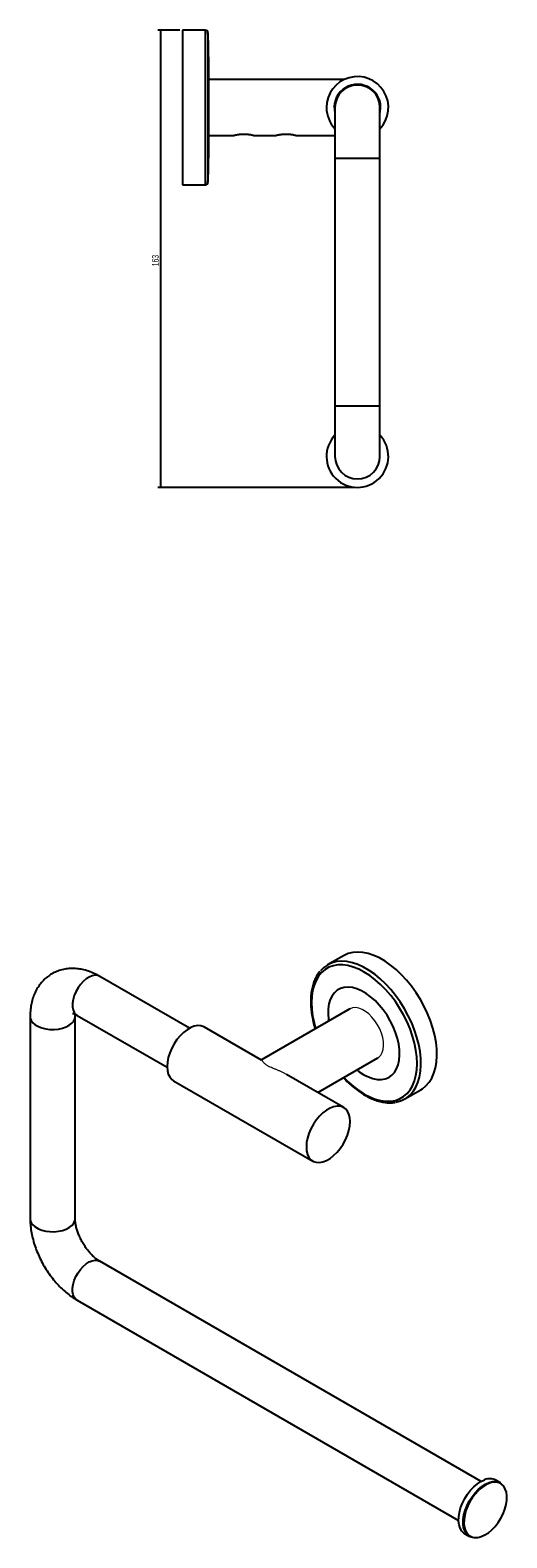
# Model space of a CAD drawing. Header units: millimetres. Extents: x -450 to 237, y -12 to 534.
# Tile 2 of 2: x 67 to 237, y -12 to 524. Entities that reach past the tile are written whole.
import ezdxf

# ---------------------------------------------------------------- set-up
doc = ezdxf.new("R2010")
doc.units = ezdxf.units.MM
doc.layers.add('图层14', color=7, linetype='Continuous')
doc.styles.add('SLDTEXTSTYLE0', font='TXT', dxfattribs={"width": 0.605})
doc.dimstyles.new('SLDDIMSTYLE0', dxfattribs={"dimtxt": 2.311487, "dimasz": 2.5, "dimexe": 0, "dimexo": 0.0625, "dimgap": 0.577872, "dimtad": 1, "dimdec": 0, "dimrnd": 1e-09, "dimzin": 12, "dimdsep": 46, "dimtxsty": 'SLDTEXTSTYLE0', "dimsah": 1, "dimcen": 0.09, "dimadec": 0, "dimazin": 3, "dimtfac": 1, "dimtdec": 0, "dimtofl": 0, "dimtmove": 0, "dimatfit": 3, "dimfxl": 1, "dimfrac": 2, "dimtolj": 1, "dimtzin": 12, "dimarcsym": 0})

# ---------------------------------------------------------------- blocks, each defined once
blk = doc.blocks.new('_D_1')
at = {"layer": '图层14'}
for p, q in [((120.54, 523.97), (112.72, 523.97)), ((113.72, 523.97), (113.72, 361.47)), ((182.67, 361.47), (112.72, 361.47))]:
    blk.add_line(p, q, dxfattribs=at)
for points in [[(113.72, 523.97), (113.41, 521.47), (114.03, 521.47)], [(113.72, 361.47), (114.03, 363.97), (113.41, 363.97)]]:
    blk.add_solid(points, dxfattribs=at)
at = {"layer": '图层14', "insert": (110.65, 440.07), "char_height": 2.381, "attachment_point": 1, "rotation": 90, "style": 'SLDTEXTSTYLE0'}
blk.add_mtext('163', dxfattribs=at)

msp = doc.modelspace()

# ---------------------------------------------------------------- linework, layer by layer
at = {"color": 7, "linetype": 'Continuous', "lineweight": 25}
for p, q in [((129.54, 523.97), (121.54, 523.97)), ((121.54, 523.97), (121.54, 468.97)), ((130.79, 514.47), (130.79, 478.47)), ((179.08, 506.47), (130.79, 506.47)), ((175.67, 496.47), (175.67, 478.47)), ((191.67, 478.47), (191.67, 496.47)), ((121.54, 490.29), (121.54, 490.29)), ((130.79, 486.47), (139.8, 486.47)), ((146.78, 486.47), (154.8, 486.47)), ((161.78, 486.47), (175.67, 486.47)), ((175.67, 478.47), (175.67, 390.47)), ((191.67, 390.47), (191.67, 478.47)), ((121.54, 468.97), (129.54, 468.97)), ((175.67, 390.47), (175.67, 372.47)), ((191.67, 372.47), (191.67, 390.47)), ((178.72, 195.02), (173.06, 191.76)), ((124.01, 169.24), (92.08, 187.67)), ((67.35, 173.39), (67.35, 101.54)), ((83.35, 101.54), (83.35, 173.39)), ((84.08, 173.82), (116.01, 155.38)), ((180.93, 176.09), (149.54, 157.97)), ((149.59, 157.93), (129.29, 169.66)), ((169.54, 146.42), (190.93, 158.77)), ((118.29, 150.6), (167.79, 122.03)), ((178.78, 141.08), (158.48, 152.8)), ((200.56, 144.12), (206.22, 147.39)), ((227.6, 8.18), (92.08, 86.42)), ((84.08, 72.56), (219.6, -5.67)), ((234.5, 7.66), (232.88, 8.6)), ((221.88, -10.45), (223.51, -11.39))]:
    msp.add_line(p, q, dxfattribs=at)
at = {"color": 8, "linetype": 'Continuous', "lineweight": 25}
for p, q in [((129.54, 523.97), (129.54, 468.97)), ((130.54, 523.03), (130.54, 469.91)), ((175.67, 478.47), (191.67, 478.47)), ((175.67, 390.47), (191.67, 390.47))]:
    msp.add_line(p, q, dxfattribs=at)
at = {"color": 7, "linetype": 'Continuous', "lineweight": 25, "flags": 128}
for points in [[(191.67, 494.45), (191.77, 494.91), (191.92, 496.47)], [(206.22, 147.39), (206.74, 147.71), (208.02, 148.75), (209.14, 150.02), (210.08, 151.52), (210.84, 153.23), (211.4, 155.12), (211.76, 157.19), (211.91, 159.41), (211.86, 161.75), (211.6, 164.19), (211.14, 166.7), (210.48, 169.27), (209.63, 171.85), (208.6, 174.43), (207.4, 176.97), (206.04, 179.45), (204.54, 181.85), (202.91, 184.13), (201.16, 186.27), (199.33, 188.26), (197.42, 190.06), (195.46, 191.66), (193.47, 193.05), (191.47, 194.21), (189.48, 195.12), (187.52, 195.78), (185.61, 196.18), (183.78, 196.31), (182.03, 196.18), (180.4, 195.78), (178.9, 195.12), (178.72, 195.02)], [(129.29, 169.66), (129.06, 169.78), (128.04, 170.1), (126.91, 170.16), (125.7, 169.94), (124.43, 169.45), (123.15, 168.71), (121.88, 167.73), (120.66, 166.55), (119.53, 165.19), (118.52, 163.7), (117.65, 162.1), (116.95, 160.46), (116.43, 158.8), (116.12, 157.18), (116.01, 155.64), (116.12, 154.22), (116.43, 152.97), (116.95, 151.91), (117.65, 151.07), (118.29, 150.6)], [(181.06, 136.05), (180.96, 137.46), (180.64, 138.72), (180.13, 139.78), (179.42, 140.62), (178.55, 141.2), (177.54, 141.53), (176.41, 141.58), (175.19, 141.36), (173.93, 140.88), (172.64, 140.14), (171.38, 139.16), (170.16, 137.98), (169.03, 136.62), (168.02, 135.12), (167.15, 133.53), (166.44, 131.88), (165.93, 130.22), (165.61, 128.6), (165.51, 127.06), (165.61, 125.65), (165.93, 124.39), (166.44, 123.33), (167.15, 122.49), (168.02, 121.91), (169.03, 121.58), (170.16, 121.53), (171.38, 121.75), (172.64, 122.23), (173.93, 122.97), (175.19, 123.95), (176.41, 125.13), (177.54, 126.49), (178.55, 127.99), (179.42, 129.58), (180.13, 131.23), (180.64, 132.89), (180.96, 134.51), (181.06, 136.05)], [(221.88, -10.45), (221.52, -10.22), (220.76, -9.46), (220.18, -8.48), (219.79, -7.28), (219.61, -5.92), (219.65, -4.42), (219.89, -2.82), (220.34, -1.17), (220.98, 0.49), (221.79, 2.1), (222.76, 3.64), (223.85, 5.05), (225.04, 6.3), (226.3, 7.35), (227.58, 8.17), (228.86, 8.75)], [(226.95, -11.71), (226.29, -11.85), (225.13, -11.89), (224.07, -11.65), (223.15, -11.15), (222.39, -10.4), (221.8, -9.41), (221.42, -8.22), (221.24, -6.86), (221.27, -5.35), (221.52, -3.76), (221.96, -2.11), (222.61, -0.45), (223.42, 1.16), (224.39, 2.7), (225.48, 4.11), (226.67, 5.36), (227.92, 6.41), (229.21, 7.23), (230.48, 7.81), (231.72, 8.12), (232.88, 8.16), (233.94, 7.93), (234.5, 7.66)], [(227.7, -11.44), (228.95, -10.87), (230.21, -10.06), (231.44, -9.03), (232.61, -7.81), (233.68, -6.42), (234.63, -4.92), (235.43, -3.33), (236.06, -1.7), (236.5, -0.08), (236.74, 1.48), (236.77, 2.96), (236.6, 4.3), (236.22, 5.47), (235.65, 6.44), (234.9, 7.18), (233.99, 7.67), (232.95, 7.9), (231.81, 7.86), (230.6, 7.55), (229.34, 6.99), (228.08, 6.18), (226.85, 5.14), (225.69, 3.92), (224.61, 2.53), (223.66, 1.03), (222.86, -0.56), (222.23, -2.19), (221.79, -3.8), (221.55, -5.37), (221.52, -6.85), (221.7, -8.19), (222.08, -9.36), (222.65, -10.33), (223.4, -11.07), (224.3, -11.56), (224.59, -11.65)]]:
    msp.add_lwpolyline(points, dxfattribs=at)
at = {"color": 8, "linetype": 'Continuous', "lineweight": 25, "flags": 128}
for points in [[(203.17, 146.36), (203.48, 146.76), (204.43, 148.25), (205.18, 149.96), (205.74, 151.86), (206.1, 153.92), (206.25, 156.14), (206.2, 158.48), (205.94, 160.92), (205.48, 163.44), (204.83, 166), (203.98, 168.58), (202.95, 171.16), (201.75, 173.7), (200.39, 176.19), (198.88, 178.58), (197.25, 180.86), (195.51, 183.01), (193.67, 184.99), (191.77, 186.8), (189.81, 188.4), (187.81, 189.79), (185.81, 190.94), (183.82, 191.85), (181.86, 192.51), (179.95, 192.91), (178.12, 193.04), (176.38, 192.91), (176.32, 192.9)], [(92.08, 187.67), (91.36, 187.96), (90.43, 188.04), (89.41, 187.86), (88.35, 187.42), (87.27, 186.74), (86.23, 185.85), (85.25, 184.77), (84.37, 183.54), (83.63, 182.21), (83.05, 180.83), (82.65, 179.45), (82.45, 178.11), (82.45, 176.87), (82.65, 175.77), (83.05, 174.85), (83.63, 174.14), (84.08, 173.82)], [(186.11, 145.85), (188.07, 144.83), (190.01, 144.07), (191.91, 143.56), (193.75, 143.31), (195.5, 143.33), (197.15, 143.61), (198.67, 144.16), (200.06, 144.96), (201.3, 146.01), (202.37, 147.3), (203.26, 148.81), (203.97, 150.52), (204.48, 152.42), (204.78, 154.48), (204.89, 156.69), (204.78, 159.02), (204.48, 161.44), (203.97, 163.92), (203.26, 166.45), (202.37, 168.99), (201.3, 171.51), (200.06, 173.99), (198.67, 176.39), (197.15, 178.7), (195.5, 180.89), (193.75, 182.93), (191.91, 184.81), (190.01, 186.49), (188.07, 187.97), (186.11, 189.22), (184.14, 190.23), (182.2, 191), (180.3, 191.51), (178.47, 191.75), (176.72, 191.73), (175.07, 191.45), (173.54, 190.9), (172.15, 190.1), (170.91, 189.05), (169.84, 187.76), (168.95, 186.26), (168.25, 184.54), (167.74, 182.65), (167.43, 180.58), (167.33, 178.37), (167.43, 176.05), (167.74, 173.63), (168.25, 171.14), (168.81, 169.09)], [(185.93, 152.73), (187.56, 151.91), (189.16, 151.35), (190.71, 151.05), (192.18, 151.02), (193.54, 151.26), (194.78, 151.76), (195.88, 152.52), (196.81, 153.53), (197.57, 154.76), (198.13, 156.2), (198.49, 157.83), (198.65, 159.61), (198.6, 161.53), (198.34, 163.54), (197.87, 165.61), (197.21, 167.71), (196.37, 169.81), (195.35, 171.87), (194.18, 173.86), (192.87, 175.74), (191.45, 177.48), (189.94, 179.06), (188.36, 180.45), (186.75, 181.63), (185.11, 182.57), (183.5, 183.26), (181.92, 183.69), (180.41, 183.86), (178.99, 183.76), (177.68, 183.38), (176.51, 182.75), (175.49, 181.86), (174.65, 180.74), (173.99, 179.4), (173.52, 177.86), (173.26, 176.15), (173.21, 174.3), (173.37, 172.34), (173.45, 171.77)], [(67.35, 173.4), (67.41, 172.85), (67.73, 171.99), (68.33, 171.18), (69.18, 170.45), (70.26, 169.83), (71.52, 169.34), (72.91, 168.99), (74.4, 168.81), (75.92, 168.79), (77.42, 168.93), (78.85, 169.24), (80.14, 169.7), (81.27, 170.29), (82.18, 170.99), (82.85, 171.78), (83.24, 172.63), (83.35, 173.37)], [(183.45, 154.45), (184.3, 153.79), (185.93, 152.73)], [(67.35, 101.54), (67.41, 100.99), (67.73, 100.13), (68.33, 99.32), (69.18, 98.6), (70.26, 97.98), (71.52, 97.48), (72.91, 97.14), (74.4, 96.95), (75.92, 96.93), (77.42, 97.08), (78.85, 97.38), (80.14, 97.84), (81.27, 98.43), (82.18, 99.13), (82.85, 99.92), (83.24, 100.77), (83.35, 101.54)], [(84.08, 72.56), (83.63, 72.89), (83.05, 73.6), (82.65, 74.52), (82.45, 75.62), (82.45, 76.86), (82.65, 78.2), (83.05, 79.58), (83.63, 80.96), (84.37, 82.29), (85.25, 83.52), (86.23, 84.6), (87.27, 85.49), (88.35, 86.17), (89.41, 86.61), (90.43, 86.79), (91.36, 86.71), (92.08, 86.42)]]:
    msp.add_lwpolyline(points, dxfattribs=at)
at = {"color": 144, "linetype": 'Continuous', "lineweight": 18, "flags": 128}
msp.add_lwpolyline([(190.93, 158.77), (191.24, 158.97), (191.95, 159.67), (192.49, 160.6), (192.84, 161.72), (192.99, 163), (192.94, 164.42), (192.69, 165.92), (192.24, 167.46), (191.61, 169), (190.82, 170.5), (189.89, 171.91), (188.84, 173.19), (187.71, 174.3), (186.53, 175.22), (185.33, 175.91), (184.15, 176.36), (183.02, 176.55), (181.97, 176.48), (181.04, 176.15), (180.93, 176.09)], dxfattribs=at)
at = {"color": 7, "linetype": 'Continuous', "lineweight": 25}
for centre, radius, start, end in [((129.54, 522.97), 1, 3.3694, 90), ((-14.83, 514.47), 145.62, 0, 3.3694), ((183.67, 496.47), 11, 316.6582, 180), ((183.67, 496.47), 8.25, 0, 194.1411), ((183.67, 496.47), 8, 0, 180), ((183.67, 496.47), 11, 180, 223.3418), ((-14.83, 478.47), 145.62, 356.6306, 0), ((129.54, 469.97), 1, 270, 356.6306), ((183.67, 372.47), 11, 136.6582, 43.3418), ((183.67, 372.47), 8, 180, 0), ((177.8, 183.56), 9.46, 98.9877, 140.3922), ((195.84, 152.31), 9.45, 279.0534, 320.951), ((230.71, 4.42), 4.71, 62.6488, 113.2299)]:
    msp.add_arc(centre, radius, start, end, dxfattribs=at)
at = {"color": 8, "linetype": 'Continuous', "lineweight": 25}
for centre, radius, start, end in [((202.77, 173.85), 32.58, 222.6599, 239.2537), ((225.81, -6.71), 5.09, 256.0768, 291.7129)]:
    msp.add_arc(centre, radius, start, end, dxfattribs=at)
at = {"color": 7, "linetype": 'Continuous', "lineweight": 25}
for points, knots in [([(140.97, 486.73), (140.85, 486.71), (140.61, 486.66), (140.29, 486.59), (140.02, 486.53), (139.85, 486.49), (139.78, 486.47), (139.8, 486.47), (139.8, 486.47)], [0, 0, 0, 0, 0.178906, 0.361633, 0.56638, 0.779278, 0.953487, 1, 1, 1, 1]), ([(146.78, 486.47), (146.78, 486.47), (146.79, 486.47), (146.71, 486.49), (146.57, 486.53), (146.36, 486.58), (146.08, 486.64), (145.74, 486.71), (145.32, 486.78), (144.83, 486.85), (144.28, 486.91), (143.67, 486.94), (143.04, 486.94), (142.41, 486.91), (141.8, 486.86), (141.32, 486.79), (141.06, 486.74), (140.97, 486.73)], [0, 0, 0, 0, 0.032389, 0.091341, 0.146442, 0.202898, 0.263094, 0.324616, 0.393969, 0.464905, 0.543087, 0.623314, 0.705508, 0.790057, 0.872686, 0.957785, 1, 1, 1, 1]), ([(155.97, 486.73), (155.85, 486.71), (155.61, 486.66), (155.29, 486.59), (155.02, 486.53), (154.85, 486.49), (154.78, 486.47), (154.8, 486.47), (154.8, 486.47)], [0, 0, 0, 0, 0.178906, 0.361633, 0.56638, 0.779278, 0.953487, 1, 1, 1, 1]), ([(161.78, 486.47), (161.78, 486.47), (161.79, 486.47), (161.71, 486.49), (161.57, 486.53), (161.36, 486.58), (161.08, 486.64), (160.74, 486.71), (160.32, 486.78), (159.83, 486.85), (159.28, 486.91), (158.67, 486.94), (158.04, 486.94), (157.41, 486.91), (156.8, 486.86), (156.32, 486.79), (156.06, 486.74), (155.97, 486.73)], [0, 0, 0, 0, 0.0323885, 0.0913414, 0.1464417, 0.2028976, 0.2630937, 0.3246165, 0.3939688, 0.464905, 0.5430872, 0.6233142, 0.7055076, 0.7900572, 0.8726861, 0.957785, 1, 1, 1, 1]), ([(92.08, 187.67), (91.68, 187.89), (90.57, 188.51), (88.71, 189.32), (86.57, 189.99), (84.51, 190.38), (82.56, 190.52), (80.61, 190.42), (78.67, 190.07), (76.77, 189.44), (75.03, 188.58), (73.44, 187.51), (72.02, 186.24), (70.78, 184.8), (69.72, 183.2), (68.85, 181.44), (68.17, 179.54), (67.68, 177.5), (67.4, 175.44), (67.37, 174.05), (67.35, 173.39)], [0, 0, 0, 0, 0.036829, 0.102257, 0.167377, 0.224042, 0.278995, 0.332463, 0.390251, 0.446404, 0.501228, 0.555211, 0.608779, 0.662377, 0.716523, 0.771715, 0.828392, 0.886858, 0.947186, 1, 1, 1, 1]), ([(170.34, 189.44), (170, 189), (169.32, 188.11), (168.51, 186.54), (167.87, 184.81), (167.41, 182.91), (167.13, 180.86), (167.04, 178.7), (167.15, 176.43), (167.43, 174.08), (167.91, 171.68), (168.33, 169.98), (168.63, 169.08), (168.66, 169.01)], [0, 0, 0, 0, 0.096719, 0.194262, 0.29264, 0.391719, 0.491272, 0.591082, 0.690987, 0.790866, 0.890682, 0.990422, 1, 1, 1, 1]), ([(82.41, 174.48), (82.41, 174.48), (82.41, 174.48), (82.68, 174.44), (83.18, 174.27), (83.69, 174.04), (84.01, 173.85), (84.08, 173.82)], [0, 0, 0, 0, 0.172596, 0.436764, 0.686687, 0.934111, 1, 1, 1, 1]), ([(83.35, 173.39), (83.35, 173.56), (83.36, 173.85), (83.38, 174.06), (83.4, 174.16)], [0, 0, 0, 0, 0.548836, 1, 1, 1, 1]), ([(178.67, 151.69), (178.8, 151.54), (179.51, 150.74), (180.86, 149.46), (182.71, 147.87), (184.53, 146.52), (185.74, 145.78), (186.31, 145.44)], [0, 0, 0, 0, 0.057202, 0.299084, 0.541192, 0.783561, 1, 1, 1, 1]), ([(186.31, 145.44), (186.65, 145.25), (187.63, 144.7), (189.25, 143.96), (191.16, 143.3), (193.04, 142.88), (194.85, 142.72), (196.21, 142.74), (196.93, 142.89), (197.1, 142.93)], [0, 0, 0, 0, 0.090674, 0.262658, 0.434736, 0.606564, 0.777771, 0.947906, 1, 1, 1, 1]), ([(67.35, 101.54), (67.36, 101.08), (67.38, 99.84), (67.59, 97.76), (68.03, 95.32), (68.68, 92.87), (69.51, 90.45), (70.52, 88.07), (71.69, 85.75), (73.02, 83.51), (74.49, 81.36), (76.09, 79.34), (77.82, 77.44), (79.66, 75.7), (81.57, 74.17), (83.07, 73.16), (83.9, 72.67), (84.08, 72.56)], [0, 0, 0, 0, 0.041586, 0.114337, 0.187051, 0.25962, 0.331903, 0.403908, 0.475734, 0.547522, 0.619429, 0.691581, 0.764155, 0.837315, 0.911182, 0.980907, 1, 1, 1, 1]), ([(92.08, 86.42), (91.93, 86.51), (91.52, 86.76), (90.75, 87.31), (89.78, 88.14), (88.78, 89.15), (87.78, 90.33), (86.83, 91.64), (85.95, 93.05), (85.17, 94.53), (84.52, 96.02), (84.01, 97.49), (83.65, 98.88), (83.43, 100.15), (83.36, 101.01), (83.35, 101.44), (83.35, 101.54)], [0, 0, 0, 0, 0.0394811, 0.1132971, 0.1885122, 0.2654407, 0.3438531, 0.4233997, 0.5036728, 0.5842426, 0.6645986, 0.7442564, 0.8228322, 0.9000155, 0.9756353, 1, 1, 1, 1])]:
    msp.add_open_spline(points, degree=3, knots=knots, dxfattribs=at)
at = {"color": 144, "linetype": 'Continuous', "lineweight": 18}
msp.add_open_spline([(158.32, 152.89), (158.23, 152.94), (157.85, 153.16), (157.14, 153.51), (156.21, 153.95), (155.25, 154.35), (154.33, 154.72), (153.47, 155.07), (152.74, 155.38), (152.1, 155.69), (151.57, 155.99), (151.12, 156.3), (150.68, 156.66), (150.31, 157.06), (150.02, 157.42), (149.83, 157.69), (149.68, 157.87), (149.57, 157.96), (149.52, 157.94), (149.5, 157.94)], degree=3, knots=[0, 0, 0, 0, 0.020889, 0.083749, 0.146944, 0.211279, 0.27613, 0.329561, 0.383867, 0.42842, 0.474231, 0.518806, 0.564496, 0.643251, 0.723938, 0.794006, 0.864575, 0.936636, 1, 1, 1, 1], dxfattribs=at)

# ---------------------------------------------------------------- dimensions: what is measured, and where the dimension line sits
at = {"layer": '图层14'}
dim = msp.add_linear_dim(base=(113.71796287, 361.4693588), p1=(121.54098692, 523.9693588), p2=(183.67356262, 361.4693588), angle=90, dimstyle='SLDDIMSTYLE0', dxfattribs=at)
dim.commit()
dim.dimension.update_dxf_attribs({"geometry": '_D_1', "text_midpoint": (113.71796287, 442.7193588), "dimtype": 160})

doc.saveas('drawing.dxf')
